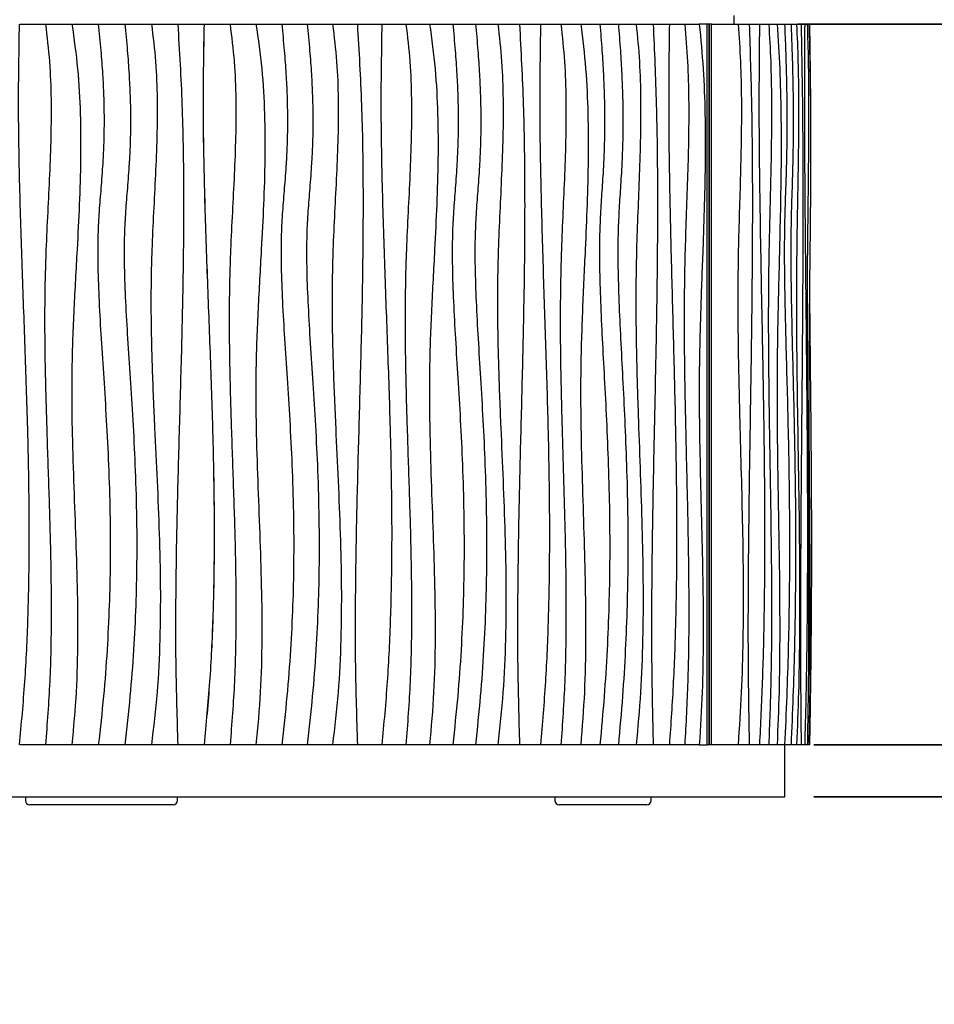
# Model space of a CAD drawing. Header units: millimetres. Extents: x 5 to 415, y 5 to 292.
# Tile 19 of 79: x 65 to 97, y 109 to 143. Entities that reach past the tile are written whole.
import ezdxf

# ---------------------------------------------------------------- set-up
doc = ezdxf.new("R2010")
doc.units = ezdxf.units.MM
doc.layers.add('CONTORNI', color=7, linetype='Continuous', lineweight=35)
doc.styles.add('SLDTEXTSTYLE0', font='TXT', dxfattribs={"width": 0.75})
doc.dimstyles.new('SLDDIMSTYLE0', dxfattribs={"dimtxt": 2.645833, "dimasz": 2, "dimexe": 0, "dimexo": 0.0625, "dimgap": 0.661458, "dimtad": 1, "dimdec": 1, "dimlfac": 10, "dimrnd": 1e-09, "dimzin": 12, "dimdsep": 46, "dimtxsty": 'SLDTEXTSTYLE0', "dimsah": 1, "dimcen": 0.09, "dimadec": 0, "dimazin": 3, "dimtfac": 1, "dimtdec": 1, "dimtofl": 0, "dimtmove": 0, "dimatfit": 3, "dimfxl": 0, "dimfrac": 2, "dimtolj": 1, "dimtzin": 12, "dimarcsym": 0})
doc.dimstyles.new('SLDDIMSTYLE1', dxfattribs={"dimtxt": 2.645833, "dimasz": 2, "dimexe": 0, "dimexo": 0.0625, "dimgap": 0.661458, "dimtad": 1, "dimdec": 1, "dimlfac": 10, "dimrnd": 1e-09, "dimzin": 12, "dimdsep": 46, "dimtxsty": 'SLDTEXTSTYLE0', "dimsah": 1, "dimcen": 0.09, "dimadec": 0, "dimazin": 3, "dimtfac": 1, "dimtdec": 1, "dimtmove": 0, "dimatfit": 0, "dimfxl": 0, "dimfrac": 2, "dimtolj": 1, "dimtzin": 12, "dimarcsym": 0})

# ---------------------------------------------------------------- blocks, each defined once
blk = doc.blocks.new('_D_1')
at = {"layer": 'CONTORNI', "color": 7}
for p, q in [((91.871, 142.856), (128.166, 142.856)), ((127.166, 116.156), (127.166, 142.856)), ((92.429, 116.156), (128.166, 116.156))]:
    blk.add_line(p, q, dxfattribs=at)
for points in [[(127.166, 142.856), (126.916, 140.856), (127.416, 140.856)], [(127.166, 116.156), (127.416, 118.156), (126.916, 118.156)]]:
    blk.add_solid(points, dxfattribs=at)
at = {"layer": 'CONTORNI', "color": 7, "insert": (123.755, 127.355), "char_height": 2.6458, "attachment_point": 1, "rotation": 90, "style": 'SLDTEXTSTYLE0'}
blk.add_mtext('267', dxfattribs=at)
blk = doc.blocks.new('_D_2')
at = {"layer": 'CONTORNI', "color": 7}
for p, q in [((91.874, 168.056), (128.166, 168.056)), ((127.166, 142.856), (127.166, 168.056)), ((91.871, 142.856), (128.166, 142.856))]:
    blk.add_line(p, q, dxfattribs=at)
for points in [[(127.166, 168.056), (126.916, 166.056), (127.416, 166.056)], [(127.166, 142.856), (127.416, 144.856), (126.916, 144.856)]]:
    blk.add_solid(points, dxfattribs=at)
at = {"layer": 'CONTORNI', "color": 7, "insert": (123.755, 152.566), "char_height": 2.6458, "attachment_point": 1, "rotation": 90, "style": 'SLDTEXTSTYLE0'}
blk.add_mtext('252', dxfattribs=at)
blk = doc.blocks.new('_D_3')
at = {"layer": 'CONTORNI', "color": 7}
for p, q in [((119.58, 117.956), (119.58, 121.956)), ((92.429, 117.956), (120.58, 117.956)), ((119.58, 116.156), (119.58, 117.956)), ((92.429, 116.156), (120.58, 116.156)), ((119.58, 116.156), (119.58, 108.994))]:
    blk.add_line(p, q, dxfattribs=at)
for points in [[(119.58, 117.956), (119.83, 119.956), (119.33, 119.956)], [(119.58, 116.156), (119.33, 114.156), (119.83, 114.156)]]:
    blk.add_solid(points, dxfattribs=at)
at = {"layer": 'CONTORNI', "color": 7, "insert": (116.17, 108.994), "char_height": 2.6458, "attachment_point": 1, "rotation": 90, "style": 'SLDTEXTSTYLE0'}
blk.add_mtext('18', dxfattribs=at)

msp = doc.modelspace()

# ---------------------------------------------------------------- linework, layer by layer
at = {"color": 7, "linetype": 'Continuous', "lineweight": 25}
for p, q in [((65.017, 142.856), (65.899, 142.856)), ((65.922, 142.856), (66.81, 142.856)), ((66.83, 142.856), (67.723, 142.856)), ((67.739, 142.856), (68.635, 142.856)), ((68.648, 142.856), (69.557, 142.856)), ((69.565, 142.856), (70.466, 142.856)), ((70.471, 142.856), (71.372, 142.856)), ((71.373, 142.856), (72.272, 142.856)), ((72.272, 142.856), (73.167, 142.856)), ((73.167, 142.856), (74.054, 142.856)), ((74.054, 142.856), (74.932, 142.856)), ((74.932, 142.856), (75.81, 142.856)), ((75.81, 142.856), (76.667, 142.856)), ((76.667, 142.856), (77.512, 142.856)), ((77.512, 142.856), (78.343, 142.856)), ((78.343, 142.856), (79.16, 142.856)), ((79.16, 142.856), (79.961, 142.856)), ((79.961, 142.856), (80.745, 142.856)), ((80.745, 142.856), (81.519, 142.856)), ((81.519, 142.856), (82.266, 142.856)), ((82.266, 142.856), (82.992, 142.856)), ((82.992, 142.856), (83.698, 142.856)), ((83.698, 142.856), (84.381, 142.856)), ((84.381, 142.856), (85.041, 142.856)), ((85.041, 142.856), (85.678, 142.856)), ((85.678, 142.856), (86.295, 142.856)), ((86.295, 142.856), (86.88, 142.856)), ((86.88, 142.856), (87.439, 142.856)), ((87.439, 142.856), (87.971, 142.856)), ((87.971, 142.856), (88.474, 142.856)), ((88.75, 142.856), (88.474, 142.856)), ((88.75, 117.956), (88.75, 142.856)), ((88.814, 142.856), (88.75, 142.856)), ((88.896, 142.856), (88.814, 142.856)), ((88.814, 117.956), (88.814, 142.856)), ((88.814, 142.856), (88.814, 117.956)), ((88.896, 117.956), (88.896, 142.856)), ((88.896, 142.856), (89.813, 142.856)), ((89.677, 142.856), (89.677, 143.156)), ((89.813, 142.856), (90.197, 142.856)), ((90.197, 142.856), (90.55, 142.856)), ((90.55, 142.856), (90.871, 142.856)), ((90.871, 142.856), (91.16, 142.856)), ((91.16, 142.856), (91.416, 142.856)), ((91.416, 142.856), (91.64, 142.856)), ((91.64, 142.856), (91.832, 142.856)), ((91.832, 142.856), (91.989, 142.856)), ((91.989, 142.856), (92.112, 142.856)), ((92.112, 142.856), (92.201, 142.856)), ((92.201, 142.856), (92.256, 142.856)), ((92.256, 142.856), (92.277, 142.856)), ((65.899, 117.956), (65.017, 117.956)), ((66.81, 117.956), (65.922, 117.956)), ((67.723, 117.956), (66.83, 117.956)), ((68.635, 117.956), (67.739, 117.956)), ((69.557, 117.956), (68.648, 117.956)), ((70.466, 117.956), (69.565, 117.956)), ((71.372, 117.956), (70.471, 117.956)), ((72.272, 117.956), (71.373, 117.956)), ((73.167, 117.956), (72.272, 117.956)), ((74.054, 117.956), (73.167, 117.956)), ((74.932, 117.956), (74.054, 117.956)), ((75.81, 117.956), (74.932, 117.956)), ((76.667, 117.956), (75.81, 117.956)), ((77.512, 117.956), (76.667, 117.956)), ((78.343, 117.956), (77.512, 117.956)), ((79.16, 117.956), (78.343, 117.956)), ((79.961, 117.956), (79.16, 117.956)), ((80.745, 117.956), (79.961, 117.956)), ((81.519, 117.956), (80.745, 117.956)), ((82.266, 117.956), (81.519, 117.956)), ((82.992, 117.956), (82.266, 117.956)), ((83.698, 117.956), (82.992, 117.956)), ((84.381, 117.956), (83.698, 117.956)), ((85.041, 117.956), (84.381, 117.956)), ((85.678, 117.956), (85.041, 117.956)), ((86.295, 117.956), (85.678, 117.956)), ((86.88, 117.956), (86.295, 117.956)), ((87.439, 117.956), (86.88, 117.956)), ((87.971, 117.956), (87.439, 117.956)), ((88.474, 117.956), (87.971, 117.956)), ((88.474, 117.956), (88.75, 117.956)), ((88.814, 117.956), (88.75, 117.956)), ((88.896, 117.956), (88.814, 117.956)), ((89.813, 117.956), (88.896, 117.956)), ((90.197, 117.956), (89.813, 117.956)), ((90.55, 117.956), (90.197, 117.956)), ((90.871, 117.956), (90.55, 117.956)), ((91.16, 117.956), (90.871, 117.956)), ((91.416, 117.956), (91.16, 117.956)), ((91.64, 117.956), (91.416, 117.956)), ((91.429, 116.156), (91.429, 117.956)), ((91.832, 117.956), (91.64, 117.956)), ((91.989, 117.956), (91.832, 117.956)), ((92.112, 117.956), (91.989, 117.956)), ((92.201, 117.956), (92.112, 117.956)), ((92.256, 117.956), (92.201, 117.956)), ((92.277, 117.956), (92.256, 117.956)), ((44.229, 116.156), (67.829, 116.156)), ((65.204, 116.156), (65.204, 116.036)), ((67.829, 116.156), (91.429, 116.156)), ((70.454, 116.036), (70.454, 116.156)), ((83.487, 116.156), (83.487, 116.036)), ((86.812, 116.036), (86.812, 116.156)), ((65.904, 115.886), (65.354, 115.886)), ((69.754, 115.886), (65.904, 115.886)), ((70.304, 115.886), (69.754, 115.886)), ((84.663, 115.886), (83.637, 115.886)), ((86.588, 115.886), (84.663, 115.886)), ((86.662, 115.886), (86.588, 115.886))]:
    msp.add_line(p, q, dxfattribs=at)
for centre, start, end in [((65.354, 116.036), 180, 270), ((70.304, 116.036), 270, 0), ((83.637, 116.036), 180, 270), ((86.662, 116.036), 270, 0)]:
    msp.add_arc(centre, 0.15, start, end, dxfattribs=at)
for points, knots in [([(64.99, 142.856), (64.974, 141.926), (64.942, 140.066), (64.993, 137.275), (65.08, 134.483), (65.185, 131.691), (65.273, 129.099), (65.324, 126.707), (65.334, 124.516), (65.291, 122.326), (65.191, 120.137), (65.057, 118.683), (64.99, 117.956)], [0, 0, 0, 0, 0.111934, 0.223961, 0.336079, 0.44823, 0.560338, 0.648348, 0.736281, 0.824152, 0.912022, 1, 1, 1, 1]), ([(65.899, 142.856), (65.95, 142.423), (66.053, 141.56), (66.098, 140.257), (66.09, 138.956), (66.041, 137.655), (65.974, 136.354), (65.898, 134.805), (65.859, 133.007), (65.88, 130.96), (65.939, 128.865), (66.014, 126.722), (66.08, 124.53), (66.104, 122.338), (66.067, 120.144), (65.955, 118.686), (65.899, 117.956)], [0, 0, 0, 0, 0.052421, 0.104622, 0.156803, 0.209041, 0.261328, 0.313621, 0.395738, 0.477846, 0.559985, 0.648008, 0.736005, 0.823955, 0.9119, 1, 1, 1, 1]), ([(66.81, 142.856), (66.883, 142.34), (67.028, 141.31), (67.11, 139.75), (67.119, 138.189), (67.071, 136.626), (66.982, 134.901), (66.873, 133.013), (66.794, 130.962), (66.807, 128.985), (66.866, 127.084), (66.937, 125.257), (66.998, 123.432), (67.016, 121.606), (66.976, 119.778), (66.865, 118.564), (66.81, 117.956)], [0, 0, 0, 0, 0.062695, 0.125195, 0.187748, 0.250452, 0.313296, 0.39568, 0.477991, 0.560181, 0.633534, 0.70686, 0.780132, 0.853345, 0.92657, 1, 1, 1, 1]), ([(67.723, 142.856), (67.753, 142.552), (67.811, 141.974), (67.871, 141.148), (67.907, 140.404), (67.922, 139.731), (67.919, 139.121), (67.903, 138.564), (67.87, 137.924), (67.815, 137.204), (67.746, 136.389), (67.699, 135.482), (67.701, 134.44), (67.745, 133.239), (67.82, 131.96), (67.911, 130.597), (68.002, 129.144), (68.081, 127.595), (68.132, 125.945), (68.139, 124.325), (68.104, 122.744), (68.03, 121.214), (67.909, 119.608), (67.786, 118.516), (67.723, 117.956)], [0, 0, 0, 0, 0.0367776, 0.0698355, 0.0995807, 0.1264174, 0.1507455, 0.1729586, 0.1934435, 0.2277612, 0.2598169, 0.2918548, 0.3369819, 0.3850726, 0.4363743, 0.4910896, 0.5494043, 0.611509, 0.6776136, 0.7479588, 0.8063853, 0.8677528, 0.9322295, 1, 1, 1, 1]), ([(68.635, 142.856), (68.666, 142.552), (68.725, 141.974), (68.784, 141.148), (68.821, 140.404), (68.836, 139.731), (68.833, 139.121), (68.817, 138.564), (68.784, 137.924), (68.728, 137.204), (68.659, 136.389), (68.612, 135.482), (68.613, 134.44), (68.658, 133.239), (68.733, 131.96), (68.824, 130.597), (68.917, 129.144), (68.996, 127.595), (69.047, 125.945), (69.054, 124.325), (69.019, 122.744), (68.944, 121.214), (68.823, 119.608), (68.699, 118.516), (68.635, 117.956)], [0, 0, 0, 0, 0.0367776, 0.0698355, 0.0995807, 0.1264174, 0.1507455, 0.1729586, 0.1934435, 0.2277612, 0.2598169, 0.2918548, 0.3369819, 0.3850726, 0.4363743, 0.4910896, 0.5494043, 0.611509, 0.6776136, 0.7479588, 0.8063853, 0.8677528, 0.9322295, 1, 1, 1, 1]), ([(69.557, 142.856), (69.61, 142.423), (69.718, 141.56), (69.762, 140.257), (69.751, 138.955), (69.697, 137.654), (69.628, 136.353), (69.553, 134.803), (69.528, 133.002), (69.576, 130.952), (69.661, 128.977), (69.754, 127.074), (69.83, 125.247), (69.873, 123.42), (69.857, 121.595), (69.772, 119.77), (69.629, 118.561), (69.557, 117.956)], [0, 0, 0, 0, 0.0524314, 0.1046165, 0.1567784, 0.2090007, 0.2612785, 0.3135711, 0.3957307, 0.477948, 0.5602295, 0.6336943, 0.7070915, 0.7803746, 0.8535463, 0.9266898, 1, 1, 1, 1]), ([(70.466, 142.856), (70.521, 141.927), (70.631, 140.07), (70.674, 137.28), (70.659, 134.492), (70.597, 131.703), (70.517, 128.931), (70.44, 126.175), (70.39, 123.435), (70.381, 120.695), (70.438, 118.869), (70.466, 117.956)], [0, 0, 0, 0, 0.112064, 0.224016, 0.335965, 0.447949, 0.559964, 0.669984, 0.779986, 0.889975, 1, 1, 1, 1]), ([(71.372, 142.856), (71.355, 141.926), (71.322, 140.066), (71.374, 137.275), (71.465, 134.483), (71.575, 131.691), (71.665, 129.099), (71.718, 126.707), (71.728, 124.516), (71.684, 122.326), (71.581, 120.137), (71.441, 118.683), (71.372, 117.956)], [0, 0, 0, 0, 0.111934, 0.223961, 0.336079, 0.44823, 0.560338, 0.648348, 0.736281, 0.824152, 0.912022, 1, 1, 1, 1]), ([(71.373, 142.856), (71.356, 141.926), (71.323, 140.066), (71.376, 137.275), (71.466, 134.483), (71.576, 131.691), (71.666, 129.099), (71.719, 126.707), (71.73, 124.516), (71.686, 122.326), (71.582, 120.137), (71.443, 118.683), (71.373, 117.956)], [0, 0, 0, 0, 0.111934, 0.223961, 0.336079, 0.44823, 0.560338, 0.648348, 0.736281, 0.824152, 0.912022, 1, 1, 1, 1]), ([(72.272, 142.856), (72.325, 142.423), (72.431, 141.56), (72.478, 140.257), (72.469, 138.956), (72.418, 137.655), (72.35, 136.354), (72.271, 134.805), (72.232, 133.007), (72.253, 130.96), (72.313, 128.865), (72.391, 126.722), (72.459, 124.53), (72.483, 122.338), (72.445, 120.144), (72.33, 118.686), (72.272, 117.956)], [0, 0, 0, 0, 0.052421, 0.104622, 0.156803, 0.209041, 0.261328, 0.313621, 0.395738, 0.477846, 0.559985, 0.648008, 0.736005, 0.823955, 0.9119, 1, 1, 1, 1]), ([(73.167, 142.856), (73.241, 142.34), (73.389, 141.31), (73.472, 139.75), (73.482, 138.189), (73.432, 136.626), (73.342, 134.901), (73.232, 133.013), (73.151, 130.962), (73.164, 128.985), (73.224, 127.084), (73.297, 125.257), (73.358, 123.432), (73.377, 121.606), (73.336, 119.778), (73.223, 118.564), (73.167, 117.956)], [0, 0, 0, 0, 0.062695, 0.125195, 0.187748, 0.250452, 0.313296, 0.39568, 0.477991, 0.560181, 0.633534, 0.70686, 0.780132, 0.853345, 0.92657, 1, 1, 1, 1]), ([(74.054, 142.856), (74.085, 142.552), (74.143, 141.974), (74.203, 141.148), (74.24, 140.404), (74.255, 139.731), (74.252, 139.121), (74.236, 138.564), (74.203, 137.924), (74.147, 137.204), (74.078, 136.389), (74.03, 135.482), (74.032, 134.44), (74.077, 133.239), (74.152, 131.96), (74.243, 130.597), (74.336, 129.144), (74.415, 127.595), (74.466, 125.945), (74.474, 124.325), (74.439, 122.744), (74.363, 121.214), (74.242, 119.608), (74.118, 118.516), (74.054, 117.956)], [0, 0, 0, 0, 0.0367776, 0.0698355, 0.0995807, 0.1264174, 0.1507455, 0.1729586, 0.1934435, 0.2277612, 0.2598169, 0.2918548, 0.3369819, 0.3850726, 0.4363743, 0.4910896, 0.5494043, 0.611509, 0.6776136, 0.7479588, 0.8063853, 0.8677528, 0.9322295, 1, 1, 1, 1]), ([(74.932, 142.856), (74.963, 142.552), (75.021, 141.974), (75.081, 141.148), (75.117, 140.404), (75.132, 139.731), (75.13, 139.121), (75.113, 138.564), (75.08, 137.924), (75.025, 137.204), (74.956, 136.389), (74.909, 135.482), (74.91, 134.44), (74.955, 133.239), (75.03, 131.96), (75.121, 130.597), (75.213, 129.144), (75.292, 127.595), (75.343, 125.945), (75.351, 124.325), (75.316, 122.744), (75.24, 121.214), (75.119, 119.608), (74.996, 118.516), (74.932, 117.956)], [0, 0, 0, 0, 0.0367776, 0.0698355, 0.0995807, 0.1264174, 0.1507455, 0.1729586, 0.1934435, 0.2277612, 0.2598169, 0.2918548, 0.3369819, 0.3850726, 0.4363743, 0.4910896, 0.5494043, 0.611509, 0.6776136, 0.7479588, 0.8063853, 0.8677528, 0.9322295, 1, 1, 1, 1]), ([(75.81, 142.856), (75.863, 142.423), (75.969, 141.56), (76.013, 140.257), (76.002, 138.955), (75.949, 137.654), (75.88, 136.353), (75.806, 134.803), (75.781, 133.002), (75.829, 130.952), (75.913, 128.977), (76.004, 127.074), (76.08, 125.247), (76.122, 123.42), (76.107, 121.595), (76.023, 119.77), (75.881, 118.561), (75.81, 117.956)], [0, 0, 0, 0, 0.0524314, 0.1046165, 0.1567784, 0.2090007, 0.2612785, 0.3135711, 0.3957307, 0.477948, 0.5602295, 0.6336943, 0.7070915, 0.7803746, 0.8535463, 0.9266898, 1, 1, 1, 1]), ([(76.667, 142.856), (76.721, 141.927), (76.828, 140.07), (76.871, 137.28), (76.855, 134.492), (76.795, 131.703), (76.717, 128.931), (76.641, 126.175), (76.592, 123.435), (76.583, 120.695), (76.639, 118.869), (76.667, 117.956)], [0, 0, 0, 0, 0.112064, 0.224016, 0.335965, 0.447949, 0.559964, 0.669984, 0.779986, 0.889975, 1, 1, 1, 1]), ([(77.512, 142.856), (77.496, 141.926), (77.464, 140.066), (77.515, 137.275), (77.602, 134.483), (77.708, 131.691), (77.796, 129.099), (77.848, 126.707), (77.858, 124.516), (77.815, 122.326), (77.714, 120.137), (77.579, 118.683), (77.512, 117.956)], [0, 0, 0, 0, 0.111934, 0.223961, 0.336079, 0.44823, 0.560338, 0.648348, 0.736281, 0.824152, 0.912022, 1, 1, 1, 1]), ([(78.343, 142.856), (78.394, 142.423), (78.496, 141.56), (78.54, 140.257), (78.532, 138.956), (78.483, 137.655), (78.418, 136.354), (78.342, 134.805), (78.304, 133.007), (78.325, 130.96), (78.383, 128.865), (78.457, 126.722), (78.523, 124.53), (78.546, 122.338), (78.509, 120.144), (78.399, 118.686), (78.343, 117.956)], [0, 0, 0, 0, 0.052421, 0.104622, 0.156803, 0.209041, 0.261328, 0.313621, 0.395738, 0.477846, 0.559985, 0.648008, 0.736005, 0.823955, 0.9119, 1, 1, 1, 1]), ([(79.16, 142.856), (79.231, 142.34), (79.371, 141.31), (79.45, 139.75), (79.459, 138.189), (79.412, 136.626), (79.327, 134.901), (79.221, 133.013), (79.145, 130.962), (79.157, 128.985), (79.214, 127.084), (79.283, 125.257), (79.341, 123.432), (79.359, 121.606), (79.321, 119.778), (79.214, 118.564), (79.16, 117.956)], [0, 0, 0, 0, 0.062695, 0.125195, 0.187748, 0.250452, 0.313296, 0.39568, 0.477991, 0.560181, 0.633534, 0.70686, 0.780132, 0.853345, 0.92657, 1, 1, 1, 1]), ([(79.961, 142.856), (79.99, 142.552), (80.045, 141.974), (80.101, 141.148), (80.136, 140.404), (80.15, 139.731), (80.147, 139.121), (80.132, 138.564), (80.101, 137.924), (80.048, 137.204), (79.984, 136.389), (79.939, 135.482), (79.94, 134.44), (79.982, 133.239), (80.053, 131.96), (80.139, 130.597), (80.226, 129.144), (80.3, 127.595), (80.348, 125.945), (80.356, 124.325), (80.323, 122.744), (80.252, 121.214), (80.138, 119.608), (80.021, 118.516), (79.961, 117.956)], [0, 0, 0, 0, 0.0367776, 0.0698355, 0.0995807, 0.1264174, 0.1507455, 0.1729586, 0.1934435, 0.2277612, 0.2598169, 0.2918548, 0.3369819, 0.3850726, 0.4363743, 0.4910896, 0.5494043, 0.611509, 0.6776136, 0.7479588, 0.8063853, 0.8677528, 0.9322295, 1, 1, 1, 1]), ([(80.745, 142.856), (80.774, 142.552), (80.828, 141.974), (80.883, 141.148), (80.917, 140.404), (80.931, 139.731), (80.929, 139.121), (80.914, 138.564), (80.883, 137.924), (80.831, 137.204), (80.767, 136.389), (80.723, 135.482), (80.724, 134.44), (80.766, 133.239), (80.836, 131.96), (80.921, 130.597), (81.006, 129.144), (81.079, 127.595), (81.127, 125.945), (81.134, 124.325), (81.102, 122.744), (81.032, 121.214), (80.919, 119.608), (80.804, 118.516), (80.745, 117.956)], [0, 0, 0, 0, 0.0367776, 0.0698355, 0.0995807, 0.1264174, 0.1507455, 0.1729586, 0.1934435, 0.2277612, 0.2598169, 0.2918548, 0.3369819, 0.3850726, 0.4363743, 0.4910896, 0.5494043, 0.611509, 0.6776136, 0.7479588, 0.8063853, 0.8677528, 0.9322295, 1, 1, 1, 1]), ([(81.519, 142.856), (81.568, 142.423), (81.665, 141.56), (81.706, 140.257), (81.696, 138.955), (81.647, 137.654), (81.584, 136.353), (81.515, 134.803), (81.493, 133.002), (81.536, 130.952), (81.614, 128.977), (81.698, 127.074), (81.767, 125.247), (81.806, 123.42), (81.792, 121.595), (81.715, 119.77), (81.584, 118.561), (81.519, 117.956)], [0, 0, 0, 0, 0.0524314, 0.1046165, 0.1567784, 0.2090007, 0.2612785, 0.3135711, 0.3957307, 0.477948, 0.5602295, 0.6336943, 0.7070915, 0.7803746, 0.8535463, 0.9266898, 1, 1, 1, 1]), ([(82.266, 142.856), (82.314, 141.927), (82.412, 140.07), (82.451, 137.28), (82.437, 134.492), (82.383, 131.703), (82.311, 128.931), (82.242, 126.175), (82.198, 123.435), (82.19, 120.695), (82.24, 118.869), (82.266, 117.956)], [0, 0, 0, 0, 0.1120636, 0.2240162, 0.3359651, 0.4479495, 0.5599643, 0.6699835, 0.779986, 0.8899749, 1, 1, 1, 1]), ([(82.992, 142.856), (82.978, 141.926), (82.949, 140.066), (82.995, 137.275), (83.074, 134.483), (83.169, 131.691), (83.248, 129.099), (83.294, 126.707), (83.303, 124.516), (83.265, 122.326), (83.174, 120.137), (83.053, 118.683), (82.992, 117.956)], [0, 0, 0, 0, 0.111934, 0.223961, 0.336079, 0.44823, 0.560338, 0.648348, 0.736281, 0.824152, 0.912022, 1, 1, 1, 1]), ([(83.698, 142.856), (83.743, 142.423), (83.833, 141.56), (83.873, 140.257), (83.866, 138.956), (83.822, 137.655), (83.764, 136.354), (83.697, 134.805), (83.663, 133.007), (83.681, 130.96), (83.733, 128.865), (83.799, 126.722), (83.857, 124.53), (83.878, 122.338), (83.845, 120.144), (83.747, 118.686), (83.698, 117.956)], [0, 0, 0, 0, 0.052421, 0.104622, 0.156803, 0.209041, 0.261328, 0.313621, 0.395738, 0.477846, 0.559985, 0.648008, 0.736005, 0.823955, 0.9119, 1, 1, 1, 1]), ([(84.381, 142.856), (84.443, 142.34), (84.567, 141.31), (84.636, 139.75), (84.644, 138.189), (84.603, 136.626), (84.527, 134.901), (84.435, 133.013), (84.368, 130.962), (84.378, 128.985), (84.428, 127.084), (84.489, 125.257), (84.54, 123.432), (84.556, 121.606), (84.522, 119.778), (84.428, 118.564), (84.381, 117.956)], [0, 0, 0, 0, 0.062695, 0.125195, 0.187748, 0.250452, 0.313296, 0.39568, 0.477991, 0.560181, 0.633534, 0.70686, 0.780132, 0.853345, 0.92657, 1, 1, 1, 1]), ([(85.041, 142.856), (85.066, 142.552), (85.114, 141.974), (85.163, 141.148), (85.193, 140.404), (85.205, 139.731), (85.203, 139.121), (85.19, 138.564), (85.162, 137.924), (85.117, 137.204), (85.061, 136.389), (85.022, 135.482), (85.023, 134.44), (85.06, 133.239), (85.121, 131.96), (85.196, 130.597), (85.271, 129.144), (85.336, 127.595), (85.377, 125.945), (85.384, 124.325), (85.355, 122.744), (85.294, 121.214), (85.194, 119.608), (85.093, 118.516), (85.041, 117.956)], [0, 0, 0, 0, 0.0367776, 0.0698355, 0.0995807, 0.1264174, 0.1507455, 0.1729586, 0.1934435, 0.2277612, 0.2598169, 0.2918548, 0.3369819, 0.3850726, 0.4363743, 0.4910896, 0.5494043, 0.611509, 0.6776136, 0.7479588, 0.8063853, 0.8677528, 0.9322295, 1, 1, 1, 1]), ([(85.678, 142.856), (85.702, 142.552), (85.749, 141.974), (85.796, 141.148), (85.825, 140.404), (85.837, 139.731), (85.835, 139.121), (85.822, 138.564), (85.796, 137.924), (85.751, 137.204), (85.697, 136.389), (85.659, 135.482), (85.66, 134.44), (85.696, 133.239), (85.756, 131.96), (85.828, 130.597), (85.901, 129.144), (85.964, 127.595), (86.005, 125.945), (86.011, 124.325), (85.983, 122.744), (85.923, 121.214), (85.827, 119.608), (85.728, 118.516), (85.678, 117.956)], [0, 0, 0, 0, 0.036778, 0.069835, 0.099581, 0.126417, 0.150745, 0.172959, 0.193444, 0.227761, 0.259817, 0.291855, 0.336982, 0.385073, 0.436374, 0.49109, 0.549404, 0.611509, 0.677614, 0.747959, 0.806385, 0.867753, 0.93223, 1, 1, 1, 1]), ([(86.295, 142.856), (86.336, 142.423), (86.419, 141.56), (86.453, 140.257), (86.444, 138.955), (86.403, 137.654), (86.35, 136.353), (86.292, 134.803), (86.273, 133.002), (86.31, 130.952), (86.375, 128.977), (86.446, 127.074), (86.505, 125.247), (86.538, 123.42), (86.526, 121.595), (86.461, 119.77), (86.35, 118.561), (86.295, 117.956)], [0, 0, 0, 0, 0.052431, 0.104616, 0.156778, 0.209001, 0.261279, 0.313571, 0.395731, 0.477948, 0.56023, 0.633694, 0.707091, 0.780375, 0.853546, 0.92669, 1, 1, 1, 1]), ([(86.88, 142.856), (86.921, 141.927), (87.002, 140.07), (87.035, 137.28), (87.023, 134.492), (86.978, 131.703), (86.918, 128.931), (86.861, 126.175), (86.824, 123.435), (86.817, 120.695), (86.859, 118.869), (86.88, 117.956)], [0, 0, 0, 0, 0.112064, 0.224016, 0.335965, 0.447949, 0.559964, 0.669984, 0.779986, 0.889975, 1, 1, 1, 1]), ([(87.439, 142.856), (87.427, 141.926), (87.404, 140.066), (87.441, 137.275), (87.506, 134.483), (87.584, 131.691), (87.649, 129.099), (87.687, 126.707), (87.694, 124.516), (87.663, 122.326), (87.589, 120.137), (87.489, 118.683), (87.439, 117.956)], [0, 0, 0, 0, 0.111934, 0.223961, 0.336079, 0.44823, 0.560338, 0.648348, 0.736281, 0.824152, 0.912022, 1, 1, 1, 1]), ([(87.971, 142.856), (88.007, 142.423), (88.08, 141.56), (88.112, 140.257), (88.106, 138.956), (88.071, 137.655), (88.024, 136.354), (87.97, 134.805), (87.943, 133.007), (87.957, 130.96), (87.999, 128.865), (88.053, 126.722), (88.099, 124.53), (88.116, 122.338), (88.09, 120.144), (88.01, 118.686), (87.971, 117.956)], [0, 0, 0, 0, 0.052421, 0.104622, 0.156803, 0.209041, 0.261328, 0.313621, 0.395738, 0.477846, 0.559985, 0.648008, 0.736005, 0.823955, 0.9119, 1, 1, 1, 1]), ([(88.474, 142.856), (88.523, 142.34), (88.621, 141.31), (88.676, 139.75), (88.683, 138.189), (88.65, 136.626), (88.59, 134.901), (88.517, 133.013), (88.463, 130.962), (88.472, 128.985), (88.512, 127.084), (88.56, 125.257), (88.6, 123.432), (88.613, 121.606), (88.586, 119.778), (88.511, 118.564), (88.474, 117.956)], [0, 0, 0, 0, 0.062695, 0.125195, 0.187748, 0.250452, 0.313296, 0.39568, 0.477991, 0.560181, 0.633534, 0.70686, 0.780132, 0.853345, 0.92657, 1, 1, 1, 1]), ([(89.813, 142.856), (89.844, 142.423), (89.905, 141.56), (89.931, 140.257), (89.924, 138.955), (89.894, 137.654), (89.854, 136.353), (89.81, 134.803), (89.796, 133.002), (89.824, 130.952), (89.873, 128.977), (89.926, 127.074), (89.97, 125.247), (89.994, 123.42), (89.985, 121.595), (89.937, 119.77), (89.854, 118.561), (89.813, 117.956)], [0, 0, 0, 0, 0.052431, 0.104616, 0.156778, 0.209001, 0.261279, 0.313571, 0.395731, 0.477948, 0.56023, 0.633694, 0.707091, 0.780375, 0.853546, 0.92669, 1, 1, 1, 1]), ([(90.197, 142.856), (90.227, 141.927), (90.286, 140.07), (90.31, 137.28), (90.301, 134.492), (90.268, 131.703), (90.224, 128.931), (90.182, 126.175), (90.155, 123.435), (90.15, 120.695), (90.181, 118.869), (90.197, 117.956)], [0, 0, 0, 0, 0.112064, 0.224016, 0.335965, 0.447949, 0.559964, 0.669984, 0.779986, 0.889975, 1, 1, 1, 1]), ([(90.55, 142.856), (90.541, 141.926), (90.524, 140.066), (90.551, 137.275), (90.597, 134.483), (90.653, 131.691), (90.699, 129.099), (90.726, 126.707), (90.732, 124.516), (90.709, 122.326), (90.656, 120.137), (90.585, 118.683), (90.55, 117.956)], [0, 0, 0, 0, 0.111934, 0.223961, 0.336079, 0.44823, 0.560338, 0.648348, 0.736281, 0.824152, 0.912022, 1, 1, 1, 1]), ([(90.871, 142.856), (90.896, 142.423), (90.947, 141.56), (90.969, 140.257), (90.965, 138.956), (90.941, 137.655), (90.908, 136.354), (90.87, 134.805), (90.851, 133.007), (90.862, 130.96), (90.89, 128.865), (90.928, 126.722), (90.96, 124.53), (90.972, 122.338), (90.953, 120.144), (90.898, 118.686), (90.871, 117.956)], [0, 0, 0, 0, 0.052421, 0.104622, 0.156803, 0.209041, 0.261328, 0.313621, 0.395738, 0.477846, 0.559985, 0.648008, 0.736005, 0.823955, 0.9119, 1, 1, 1, 1]), ([(91.16, 142.856), (91.193, 142.34), (91.259, 141.31), (91.296, 139.75), (91.3, 138.189), (91.278, 136.626), (91.238, 134.901), (91.189, 133.013), (91.153, 130.962), (91.158, 128.985), (91.185, 127.084), (91.218, 125.257), (91.245, 123.432), (91.253, 121.606), (91.235, 119.778), (91.185, 118.564), (91.16, 117.956)], [0, 0, 0, 0, 0.062695, 0.125195, 0.187748, 0.250452, 0.313296, 0.39568, 0.477991, 0.560181, 0.633534, 0.70686, 0.780132, 0.853345, 0.92657, 1, 1, 1, 1]), ([(91.416, 142.856), (91.429, 142.552), (91.453, 141.974), (91.478, 141.148), (91.493, 140.404), (91.499, 139.731), (91.498, 139.121), (91.491, 138.564), (91.478, 137.924), (91.455, 137.204), (91.426, 136.389), (91.407, 135.482), (91.407, 134.44), (91.426, 133.239), (91.457, 131.96), (91.495, 130.597), (91.533, 129.144), (91.565, 127.595), (91.587, 125.945), (91.59, 124.325), (91.575, 122.744), (91.544, 121.214), (91.494, 119.608), (91.443, 118.516), (91.416, 117.956)], [0, 0, 0, 0, 0.0367776, 0.0698355, 0.0995807, 0.1264174, 0.1507455, 0.1729586, 0.1934435, 0.2277612, 0.2598169, 0.2918548, 0.3369819, 0.3850726, 0.4363743, 0.4910896, 0.5494043, 0.611509, 0.6776136, 0.7479588, 0.8063853, 0.8677528, 0.9322295, 1, 1, 1, 1]), ([(91.64, 142.856), (91.652, 142.552), (91.674, 141.974), (91.697, 141.148), (91.711, 140.404), (91.716, 139.731), (91.715, 139.121), (91.709, 138.564), (91.696, 137.924), (91.675, 137.204), (91.649, 136.389), (91.631, 135.482), (91.632, 134.44), (91.649, 133.239), (91.677, 131.96), (91.712, 130.597), (91.747, 129.144), (91.777, 127.595), (91.796, 125.945), (91.799, 124.325), (91.786, 122.744), (91.757, 121.214), (91.711, 119.608), (91.664, 118.516), (91.64, 117.956)], [0, 0, 0, 0, 0.036778, 0.069835, 0.099581, 0.126417, 0.150745, 0.172959, 0.193444, 0.227761, 0.259817, 0.291855, 0.336982, 0.385073, 0.436374, 0.49109, 0.549404, 0.611509, 0.677614, 0.747959, 0.806385, 0.867753, 0.93223, 1, 1, 1, 1]), ([(91.832, 142.856), (91.851, 142.423), (91.887, 141.56), (91.903, 140.257), (91.899, 138.955), (91.88, 137.654), (91.857, 136.353), (91.831, 134.803), (91.822, 133.002), (91.839, 130.952), (91.868, 128.977), (91.9, 127.074), (91.926, 125.247), (91.94, 123.42), (91.935, 121.595), (91.906, 119.77), (91.857, 118.561), (91.832, 117.956)], [0, 0, 0, 0, 0.052431, 0.104616, 0.156778, 0.209001, 0.261279, 0.313571, 0.395731, 0.477948, 0.56023, 0.633694, 0.707091, 0.780375, 0.853546, 0.92669, 1, 1, 1, 1]), ([(91.989, 142.856), (92.006, 141.927), (92.039, 140.07), (92.053, 137.28), (92.048, 134.492), (92.029, 131.703), (92.004, 128.931), (91.981, 126.175), (91.965, 123.435), (91.963, 120.695), (91.98, 118.869), (91.989, 117.956)], [0, 0, 0, 0, 0.112064, 0.224016, 0.335965, 0.447949, 0.559964, 0.669984, 0.779986, 0.889975, 1, 1, 1, 1]), ([(92.112, 142.856), (92.107, 141.926), (92.098, 140.066), (92.112, 137.275), (92.137, 134.483), (92.167, 131.691), (92.191, 129.099), (92.205, 126.707), (92.208, 124.516), (92.196, 122.326), (92.168, 120.137), (92.131, 118.683), (92.112, 117.956)], [0, 0, 0, 0, 0.111934, 0.223961, 0.336079, 0.44823, 0.560338, 0.648348, 0.736281, 0.824152, 0.912022, 1, 1, 1, 1]), ([(92.201, 142.856), (92.213, 142.423), (92.238, 141.56), (92.249, 140.257), (92.247, 138.956), (92.235, 137.655), (92.219, 136.354), (92.201, 134.805), (92.191, 133.007), (92.196, 130.96), (92.21, 128.865), (92.229, 126.722), (92.245, 124.53), (92.25, 122.338), (92.241, 120.144), (92.214, 118.686), (92.201, 117.956)], [0, 0, 0, 0, 0.052421, 0.104622, 0.156803, 0.209041, 0.261328, 0.313621, 0.395738, 0.477846, 0.559985, 0.648008, 0.736005, 0.823955, 0.9119, 1, 1, 1, 1]), ([(92.256, 142.856), (92.271, 142.34), (92.3, 141.31), (92.316, 139.75), (92.318, 138.189), (92.308, 136.626), (92.291, 134.901), (92.269, 133.013), (92.253, 130.962), (92.255, 128.985), (92.267, 127.084), (92.282, 125.257), (92.294, 123.432), (92.297, 121.606), (92.289, 119.778), (92.267, 118.564), (92.256, 117.956)], [0, 0, 0, 0, 0.062695, 0.125195, 0.187748, 0.250452, 0.313296, 0.39568, 0.477991, 0.560181, 0.633534, 0.70686, 0.780132, 0.853345, 0.92657, 1, 1, 1, 1]), ([(92.277, 142.856), (92.282, 142.552), (92.291, 141.974), (92.301, 141.148), (92.306, 140.621), (92.307, 140.368), (92.307, 140.362)], [0, 0, 0, 0, 0.366736, 0.69638, 0.992992, 1, 1, 1, 1]), ([(92.278, 133.777), (92.279, 133.606), (92.282, 133.01), (92.293, 131.96), (92.307, 130.597), (92.322, 129.144), (92.335, 127.595), (92.343, 125.945), (92.345, 124.325), (92.339, 122.744), (92.327, 121.214), (92.307, 119.608), (92.287, 118.516), (92.277, 117.956)], [0, 0, 0, 0, 0.032225, 0.112964, 0.199075, 0.290851, 0.388591, 0.492627, 0.603337, 0.695288, 0.791869, 0.893343, 1, 1, 1, 1])]:
    msp.add_open_spline(points, degree=3, knots=knots, dxfattribs=at)

# ---------------------------------------------------------------- dimensions: what is measured, and where the dimension line sits
at = {"layer": 'CONTORNI', "color": 7}
for base, p1, p2, dimstyle, picture, middle in [((127.166, 168.056), (90.871, 142.856), (90.874, 168.056), 'SLDDIMSTYLE0', '_D_2', (127.166, 155.499)), ((127.166, 142.856), (91.429, 116.156), (90.871, 142.856), 'SLDDIMSTYLE0', '_D_1', (127.166, 130.288)), ((119.58, 117.956), (91.429, 116.156), (91.429, 117.956), 'SLDDIMSTYLE1', '_D_3', (119.58, 110.949))]:
    dim = msp.add_linear_dim(base=base, p1=p1, p2=p2, angle=90, dimstyle=dimstyle, dxfattribs=at)
    dim.commit()
    dim.dimension.update_dxf_attribs({"geometry": picture, "text_midpoint": middle, "dimtype": 160})

doc.saveas('drawing.dxf')
